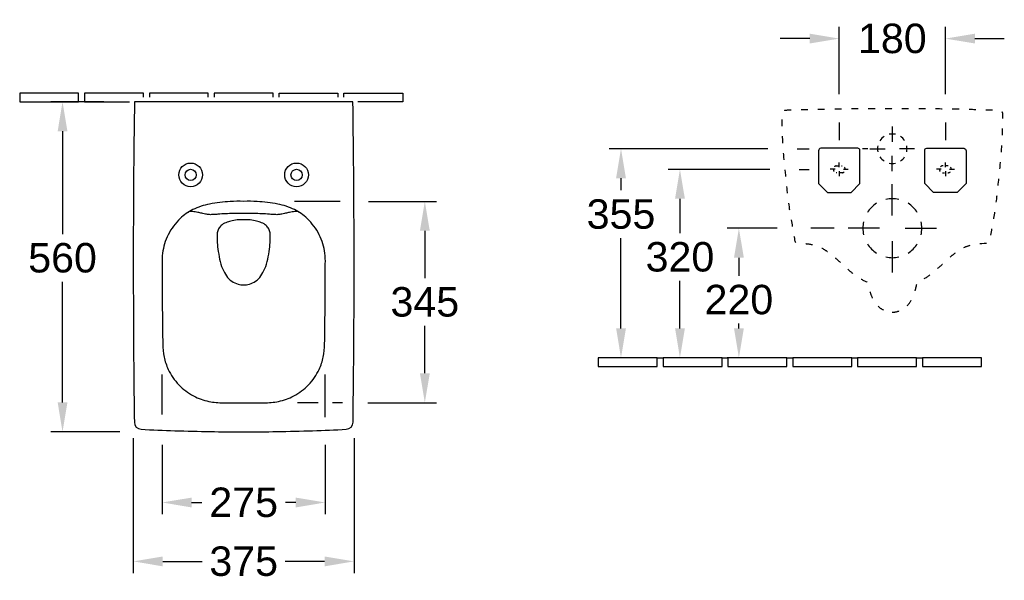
# Model space of a CAD drawing. Extents: x 1108 to 4137, y -999 to 2421.
# Tile 2 of 5: x 1108 to 2779, y 526 to 1478. Entities that reach past the tile are written whole.
import ezdxf

# ---------------------------------------------------------------- set-up
doc = ezdxf.new("R2010")
doc.units = 0
doc.linetypes.add('ACAD_ISO03W100', pattern=[30, 12, -18])
doc.layers.get('Defpoints').update_dxf_attribs({"linetype": 'CONTINUOUS'})
for name, color, linetype in [('DRAUF', 2, 'CONTINUOUS'), ('DRAUF_Befestigung', 7, 'CONTINUOUS'), ('DRAUF_Bemassung', 7, 'CONTINUOUS'), ('DRAUF_Fliesen', 2, 'CONTINUOUS'), ('INST', 4, 'CONTINUOUS'), ('INST_Abfluss', 7, 'CONTINUOUS'), ('INST_Befestigung', 7, 'CONTINUOUS'), ('INST_Bemassung', 7, 'CONTINUOUS'), ('INST_Fliesen', 2, 'CONTINUOUS')]:
    doc.layers.add(name, color=color, linetype=linetype)
doc.styles.get("Standard").update_dxf_attribs({"font": 'arial.ttf'})
doc.dimstyles.get("Standard").update_dxf_attribs({"dimscale": 0, "dimtxt": 50, "dimasz": 50, "dimexe": 20, "dimexo": 25, "dimgap": 15, "dimtad": 0, "dimtih": 1, "dimtoh": 1, "dimdec": 0, "dimzin": 1, "dimdsep": 46, "dimtxsty": 'Standard', "dimcen": 3, "dimclrd": 256, "dimclre": 256, "dimclrt": 256, "dimadec": 0, "dimazin": 0, "dimtfac": 1, "dimtdec": 0, "dimtofl": 0, "dimtmove": 0, "dimatfit": 3, "dimfxl": 0, "dimtolj": 1, "dimtzin": 0, "dimlwd": -1, "dimlwe": -1, "dimarcsym": 0})

# ---------------------------------------------------------------- blocks, each defined once
blk = doc.blocks.new('*D1')
at = {"layer": 'Defpoints', "color": 0}
for p in [(1300.9, 792.7), (1675.5, 792.7), (1675.5, 558.6)]:
    blk.add_point(p, dxfattribs=at)
at = {"layer": 'DRAUF_Bemassung'}
for p, q in [((1300.9, 767.7), (1300.9, 538.6)), ((1675.5, 767.7), (1675.5, 538.6)), ((1350.9, 558.6), (1417.8, 558.6)), ((1625.5, 558.6), (1558.6, 558.6))]:
    blk.add_line(p, q, dxfattribs=at)
for points in [[(1350.9, 566.9), (1350.9, 550.2), (1300.9, 558.6)], [(1625.5, 566.9), (1625.5, 550.2), (1675.5, 558.6)]]:
    blk.add_solid(points, dxfattribs=at)
at = {"layer": 'DRAUF_Bemassung', "insert": (1488.2, 558.6), "char_height": 50, "attachment_point": 5}
blk.add_mtext('\\A1;375', dxfattribs=at)
blk = doc.blocks.new('*D2')
at = {"layer": 'Defpoints', "color": 0}
for p in [(1276, 1338.8), (1180.9, 778.6), (1303.3, 778.6)]:
    blk.add_point(p, dxfattribs=at)
at = {"layer": 'DRAUF_Bemassung'}
for p, q in [((1251, 1338.8), (1160.9, 1338.8)), ((1180.9, 1288.8), (1180.9, 1114.3)), ((1180.9, 828.6), (1180.9, 1033.3)), ((1278.3, 778.6), (1160.9, 778.6))]:
    blk.add_line(p, q, dxfattribs=at)
for points in [[(1172.6, 1288.8), (1189.2, 1288.8), (1180.9, 1338.8)], [(1172.6, 828.6), (1189.2, 828.6), (1180.9, 778.6)]]:
    blk.add_solid(points, dxfattribs=at)
at = {"layer": 'DRAUF_Bemassung', "insert": (1180.9, 1073.8), "char_height": 50, "attachment_point": 5}
blk.add_mtext('\\A1;560', dxfattribs=at)
blk = doc.blocks.new('*D30')
at = {"layer": 'Defpoints', "color": 0}
for p in [(2402.5, 1259.2), (2128.3, 904.2), (2428.4, 904.2, 0)]:
    blk.add_point(p, dxfattribs=at)
at = {"layer": 'INST_Bemassung'}
for p, q in [((2377.5, 1259.2), (2108.3, 1259.2)), ((2128.3, 1209.2), (2128.3, 1188.6)), ((2128.3, 954.2), (2128.3, 1107.5))]:
    blk.add_line(p, q, dxfattribs=at)
for points in [[(2120, 1209.2), (2136.7, 1209.2), (2128.3, 1259.2)], [(2120, 954.2), (2136.7, 954.2), (2128.3, 904.2)]]:
    blk.add_solid(points, dxfattribs=at)
at = {"layer": 'INST_Bemassung', "insert": (2128.3, 1148), "char_height": 50, "attachment_point": 5}
blk.add_mtext('\\A1;355', dxfattribs=at)
blk = doc.blocks.new('*D31')
at = {"layer": 'Defpoints', "color": 0}
for p in [(2418.3, 1124.2), (2328.3, 904.2), (2409.7, 904.2)]:
    blk.add_point(p, dxfattribs=at)
at = {"layer": 'INST_Bemassung'}
for p, q in [((2393.3, 1124.2), (2308.3, 1124.2)), ((2328.3, 1074.2), (2328.3, 1043.3)), ((2328.3, 954.2), (2328.3, 962.3)), ((2384.7, 904.2), (2308.3, 904.2))]:
    blk.add_line(p, q, dxfattribs=at)
for points in [[(2320, 1074.2), (2336.7, 1074.2), (2328.3, 1124.2)], [(2320, 954.2), (2336.7, 954.2), (2328.3, 904.2)]]:
    blk.add_solid(points, dxfattribs=at)
at = {"layer": 'INST_Bemassung', "insert": (2328.3, 1002.8), "char_height": 50, "attachment_point": 5}
blk.add_mtext('\\A1;220', dxfattribs=at)
blk = doc.blocks.new('*D32')
at = {"layer": 'Defpoints', "color": 0}
for p in [(2405.8, 1224.2, 0), (2228.3, 904.2), (2299.7, 904.2)]:
    blk.add_point(p, dxfattribs=at)
at = {"layer": 'INST_Bemassung'}
for p, q in [((2380.8, 1224.2), (2208.3, 1224.2)), ((2228.3, 1174.2), (2228.3, 1115.9)), ((2228.3, 954.2), (2228.3, 1034.8)), ((2274.7, 904.2), (2208.3, 904.2))]:
    blk.add_line(p, q, dxfattribs=at)
for points in [[(2220, 1174.2), (2236.7, 1174.2), (2228.3, 1224.2)], [(2220, 954.2), (2236.7, 954.2), (2228.3, 904.2)]]:
    blk.add_solid(points, dxfattribs=at)
at = {"layer": 'INST_Bemassung', "insert": (2228.3, 1075.4), "char_height": 50, "attachment_point": 5}
blk.add_mtext('\\A1;320', dxfattribs=at)
blk = doc.blocks.new('*D35')
at = {"layer": 'Defpoints', "color": 0}
for p in [(2678.6, 1446.2), (2498.6, 1326.8, 0), (2678.6, 1326.8, 0)]:
    blk.add_point(p, dxfattribs=at)
at = {"layer": 'INST_Bemassung'}
for p, q in [((2498.6, 1351.8), (2498.6, 1466.2)), ((2678.6, 1351.8), (2678.6, 1466.2)), ((2448.6, 1446.2), (2398.6, 1446.2)), ((2728.6, 1446.2), (2778.6, 1446.2))]:
    blk.add_line(p, q, dxfattribs=at)
for points in [[(2448.6, 1454.5), (2448.6, 1437.9), (2498.6, 1446.2)], [(2728.6, 1454.5), (2728.6, 1437.9), (2678.6, 1446.2)]]:
    blk.add_solid(points, dxfattribs=at)
at = {"layer": 'INST_Bemassung', "insert": (2588.6, 1446.2), "char_height": 50, "attachment_point": 5}
blk.add_mtext('\\A1;180', dxfattribs=at)
blk = doc.blocks.new('*D38')
at = {"layer": 'Defpoints', "color": 0}
for p in [(1349.9, 781.3), (1626.5, 781.3), (1626.5, 658.6)]:
    blk.add_point(p, dxfattribs=at)
at = {"layer": 'DRAUF_Bemassung'}
for p, q in [((1349.9, 756.3), (1349.9, 638.6)), ((1626.5, 756.3), (1626.5, 638.6)), ((1399.9, 658.6), (1417.4, 658.6)), ((1576.5, 658.6), (1559.1, 658.6))]:
    blk.add_line(p, q, dxfattribs=at)
for points in [[(1399.9, 666.9), (1399.9, 650.2), (1349.9, 658.6)], [(1576.5, 666.9), (1576.5, 650.2), (1626.5, 658.6)]]:
    blk.add_solid(points, dxfattribs=at)
at = {"layer": 'DRAUF_Bemassung', "insert": (1488.2, 658.6), "char_height": 50, "attachment_point": 5}
blk.add_mtext('\\A1;275', dxfattribs=at)
blk = doc.blocks.new('*D39')
at = {"layer": 'Defpoints', "color": 0}
for p in [(1675.2, 1169.9), (1674.1, 827.9), (1795.5, 827.9)]:
    blk.add_point(p, dxfattribs=at)
at = {"layer": 'DRAUF_Bemassung'}
for p, q in [((1700.2, 1169.9), (1815.5, 1169.9)), ((1795.5, 1119.9), (1795.5, 1039.4)), ((1795.5, 877.9), (1795.5, 958.4)), ((1699.1, 827.9), (1815.5, 827.9))]:
    blk.add_line(p, q, dxfattribs=at)
for points in [[(1787.2, 1119.9), (1803.9, 1119.9), (1795.5, 1169.9)], [(1787.2, 877.9), (1803.9, 877.9), (1795.5, 827.9)]]:
    blk.add_solid(points, dxfattribs=at)
at = {"layer": 'DRAUF_Bemassung', "insert": (1795.5, 998.9), "char_height": 50, "attachment_point": 5}
blk.add_mtext('\\A1;345', dxfattribs=at)

msp = doc.modelspace()

# ---------------------------------------------------------------- linework, layer by layer
at = {"layer": 'DRAUF', "color": 6, "flags": 128}
msp.add_lwpolyline([(1488.2, 778.6, 0.003837), (1544.8, 779, 0.004479), (1605.1, 780.5, 0.003858), (1662.3, 782.9, 0.396004), (1673.7, 794.7, 0.000843), (1674.6, 874.1, 0.001569), (1675.4, 980.8, 0.001651), (1675.4, 1121.8, 0.002813), (1673.7, 1324.6), (1673.5, 1338.8), (1488.2, 1338.8), (1302.9, 1338.8), (1302.7, 1324.6, 0.002813), (1301, 1121.8, 0.001651), (1301.1, 980.8, 0.001569), (1301.8, 874.1, 0.000843), (1302.7, 794.7, 0.396004), (1314.1, 782.9, 0.003858), (1371.4, 780.5, 0.004479), (1431.6, 779, 0.003837)], format="xyb", close=True, dxfattribs=at)
at = {"layer": 'DRAUF', "color": 5, "flags": 128}
msp.add_lwpolyline([(1488.2, 827.9, 0.002283), (1522.5, 828, 0.054998), (1547.3, 830.2, 0.070444), (1573.2, 839.5, 0.080284), (1598.3, 858.4, 0.081338), (1616.2, 884.6, 0.056663), (1623.3, 905.6, 0.053698), (1625.5, 927.9, 0.00099), (1626.2, 977.9, 0.002601), (1626.7, 1063.7, 0.036733), (1625.9, 1081.7, 0.08846), (1616.4, 1113.2, 0.083715), (1595.9, 1140.9, 0.074257), (1574.4, 1155.8, 0.061594), (1546, 1165.3, 0.040221), (1511, 1169.5, 0.018773), (1488.2, 1169.9), (1488.2, 1169.9), (1488.2, 1169.9, 0.018773), (1465.4, 1169.5, 0.040221), (1430.4, 1165.3, 0.061594), (1402, 1155.8, 0.074257), (1380.5, 1140.9, 0.083715), (1360.1, 1113.2, 0.08846), (1350.6, 1081.7, 0.036733), (1349.8, 1063.7, 0.002601), (1350.2, 977.9, 0.00099), (1350.9, 927.9, 0.053698), (1353.2, 905.6, 0.056663), (1360.2, 884.6, 0.081338), (1378.2, 858.4, 0.080284), (1403.2, 839.5, 0.070444), (1429.2, 830.2, 0.054998), (1453.9, 828, 0.002283)], format="xyb", close=True, dxfattribs=at)
at = {"layer": 'DRAUF', "color": 2, "flags": 128}
msp.add_lwpolyline([(1582.6, 1151.2, 0.054323), (1580, 1152.5, 0.029105), (1579.1, 1152.8, 0.090984), (1577.8, 1152.9, 0.016144), (1572.7, 1152.3, 0.015734), (1564, 1150.8, 0.006887), (1557.5, 1149.3, 0.003228), (1553, 1148.3, -0.048958), (1549.3, 1147.6, -0.009299), (1546.2, 1147.3, -0.020528), (1542.9, 1147.3, -0.000749), (1539.1, 1147.4, -0.015184), (1535.9, 1147.6, 0.004957), (1528.6, 1148.2, 0.008548), (1515.6, 1148.9, 0.006171), (1503, 1149.3, 0.003693), (1488.2, 1149.4), (1488.2, 1149.4), (1488.2, 1149.4, 0.003693), (1473.5, 1149.3, 0.006171), (1460.8, 1148.9, 0.008548), (1447.8, 1148.2, 0.004957), (1440.6, 1147.6, -0.015184), (1437.3, 1147.4, -0.000749), (1433.5, 1147.3, -0.020528), (1430.2, 1147.3, -0.009299), (1427.1, 1147.6, -0.048958), (1423.5, 1148.3, 0.003228), (1418.9, 1149.3, 0.006887), (1412.4, 1150.8, 0.015734), (1403.7, 1152.3, 0.016144), (1398.6, 1152.9, 0.090984), (1397.3, 1152.8, 0.029105), (1396.4, 1152.5, 0.054323), (1393.8, 1151.2)], format="xyb", dxfattribs=at)
at = {"layer": 'DRAUF', "color": 7, "flags": 128}
msp.add_lwpolyline([(1488.2, 1028, 0.072559), (1497.8, 1029.2, 0.085165), (1508.5, 1034.3, 0.093719), (1517.3, 1043.3, 0.043053), (1524.1, 1055.6, 0.056452), (1529.1, 1071.6, 0.012734), (1531.9, 1088.8, 0.032079), (1533, 1103.7, -0.007917), (1533.2, 1111, 0.020497), (1533.2, 1114.6, 0.044255), (1532.7, 1118.2, 0.089296), (1530, 1124.7, 0.09621), (1524.7, 1130.2, 0.073162), (1516.4, 1134.4, 0.024605), (1507.6, 1136.9, 0.041171), (1496.4, 1138.5, 0.022877), (1488.2, 1138.7), (1488.2, 1138.7), (1488.2, 1138.7, 0.022877), (1480, 1138.5, 0.041171), (1468.8, 1136.9, 0.024605), (1460, 1134.4, 0.073162), (1451.7, 1130.2, 0.09621), (1446.4, 1124.7, 0.089296), (1443.7, 1118.2, 0.044255), (1443.2, 1114.6, 0.020497), (1443.2, 1111, -0.007917), (1443.4, 1103.7, 0.032079), (1444.5, 1088.8, 0.012734), (1447.4, 1071.6, 0.056452), (1452.3, 1055.6, 0.043053), (1459.1, 1043.3, 0.093719), (1467.9, 1034.3, 0.085165), (1478.7, 1029.2, 0.072559)], format="xyb", close=True, dxfattribs=at)
at = {"layer": 'DRAUF_Befestigung', "color": 7, "linetype": 'Continuous'}
for centre in [(1398.2, 1214.8), (1577.9, 1214.8)]:
    msp.add_circle(centre, 20.1, dxfattribs=at)
at = {"layer": 'DRAUF_Befestigung', "color": 1, "linetype": 'Continuous'}
for centre in [(1398.2, 1214.8), (1577.9, 1214.8)]:
    msp.add_circle(centre, 9.47, dxfattribs=at)
at = {"layer": 'DRAUF_Bemassung', "flags": 128}
for points in [[(1652, 1169.9), (1574.4, 1169.9)], [(1349.9, 807.8), (1349.9, 876.1)], [(1626.5, 803.2), (1626.5, 876.1)], [(1614.5, 827.9), (1579.7, 827.9)], [(1656, 827.9), (1638.6, 827.9)]]:
    msp.add_lwpolyline(points, dxfattribs=at)
at = {"layer": 'DRAUF_Fliesen'}
msp.add_line((1218.2, 1338.8), (1208.2, 1338.8), dxfattribs=at)
msp.add_lwpolyline([(1108.2, 1338.8), (1208.2, 1338.8), (1208.2, 1353.8), (1108.2, 1353.8)], close=True, dxfattribs=at)
for points in [[(1318.2, 1346.8), (1318.2, 1353.8), (1218.2, 1353.8), (1218.2, 1338.8), (1294.7, 1338.8)], [(1428.2, 1346.8), (1428.2, 1353.8), (1328.2, 1353.8), (1328.2, 1346.8)], [(1538.2, 1346.8), (1538.2, 1353.8), (1438.2, 1353.8), (1438.2, 1346.8)], [(1548.2, 1346.8), (1548.2, 1353.8), (1648.2, 1353.8), (1648.2, 1346.8)], [(1658.2, 1346.8), (1658.2, 1353.8), (1758.2, 1353.8), (1758.2, 1338.8), (1681.7, 1338.8)]]:
    msp.add_lwpolyline(points, dxfattribs=at)
at = {"layer": 'INST', "color": 4, "linetype": 'ACAD_ISO03W100', "ltscale": 0.95, "flags": 128}
msp.add_lwpolyline([(2588.6, 981.5, 0.090148), (2601.1, 984.3, 0.08527), (2612.4, 991.3, 0.093286), (2622.7, 1006, 0.038144), (2627.9, 1020.3, 0.018929), (2630.3, 1030.4), (2630.7, 1032.4, 0.052129), (2651.2, 1044.2, 0.026513), (2664.6, 1055, 0.004352), (2675.3, 1064.8, -0.004214), (2685.6, 1074.2, -0.021893), (2695.2, 1082.1, -0.030419), (2705.9, 1089.2, -0.057039), (2719.8, 1095.2, -0.056437), (2735.1, 1098), (2740.7, 1098.4), (2744.5, 1098.7), (2746.9, 1098.9, 0.439155), (2754.2, 1102.9), (2754.4, 1103.9, -0.002298), (2762.3, 1150, 0.015784), (2769.1, 1205.8, 0.014123), (2775.1, 1275.4, 0.016178), (2775.9, 1318.2, 0.34598), (2772.7, 1323.5, 0.082327), (2768.1, 1324.4, 0.000657), (2745.9, 1325, 0.002199), (2702.8, 1326.1, 0.002361), (2641.6, 1327, 0.002626), (2588.6, 1327.2), (2588.6, 1327.2), (2588.6, 1327.2, 0.002626), (2535.7, 1327, 0.002361), (2474.5, 1326.1, 0.002199), (2431.3, 1325, 0.000657), (2409.1, 1324.4, 0.082327), (2404.5, 1323.5, 0.34598), (2401.3, 1318.2, 0.016178), (2402.1, 1275.4, 0.014123), (2408.1, 1205.8, 0.015784), (2414.9, 1150, -0.002298), (2422.9, 1103.9), (2423.1, 1102.9, 0.439155), (2430.4, 1098.9), (2432.7, 1098.7), (2436.5, 1098.4), (2442.2, 1098, -0.056437), (2457.4, 1095.2, -0.057039), (2471.3, 1089.2, -0.030419), (2482.1, 1082.1, -0.021893), (2491.7, 1074.2, -0.004214), (2501.9, 1064.8, 0.004352), (2512.6, 1055, 0.026513), (2526.1, 1044.2, 0.052129), (2546.6, 1032.4), (2547, 1030.4, 0.018929), (2549.4, 1020.3, 0.038144), (2554.6, 1006, 0.093286), (2564.9, 991.3, 0.08527), (2576.2, 984.3, 0.090148), (2588.6, 981.5)], format="xyb", dxfattribs=at)
at = {"layer": 'INST_Abfluss', "color": 1}
for p, q in [((2588.6, 1297.1), (2588.6, 1271.2)), ((2550.7, 1259.2), (2576.6, 1259.2)), ((2626.5, 1259.2), (2600.6, 1259.2)), ((2588.6, 1221.3), (2588.6, 1247.2)), ((2588.6, 1145.9), (2588.6, 1199.1)), ((2566.9, 1124.2), (2513.7, 1124.2)), ((2610.2, 1124.2), (2663.4, 1124.2)), ((2588.6, 1102.5), (2588.6, 1049.3))]:
    msp.add_line(p, q, dxfattribs=at)
at = {"layer": 'INST_Abfluss', "color": 2}
for start, end in [(123.1739, 146.8261), (78.1739, 101.8261), (33.1739, 56.8261), (168.1739, 191.8261), (348.1739, 11.8261), (213.1739, 236.8261), (303.1739, 326.8261), (258.1739, 281.8261)]:
    msp.add_arc((2588.6, 1259.2), 25, start, end, dxfattribs=at)
at = {"layer": 'INST_Abfluss', "color": 3}
for start, end in [(77.1777, 102.8223), (122.1777, 147.8223), (32.1777, 57.8223), (167.1777, 192.8223), (347.1777, 12.8223), (212.1777, 237.8223), (302.1777, 327.8223), (257.1777, 282.8223)]:
    msp.add_arc((2588.6, 1124.2), 50, start, end, dxfattribs=at)
at = {"layer": 'INST_Befestigung', "color": 1, "linetype": 'Continuous'}
for p, q in [((2491.4, 1224.3, 0), (2483.3, 1224.3, 0)), ((2498.6, 1227.7, 0), (2498.6, 1235.8, 0)), ((2498.6, 1221, 0), (2498.6, 1212.9, 0)), ((2505.7, 1224.3, 0), (2513.8, 1224.3, 0)), ((2671.4, 1224.3, 0), (2663.3, 1224.3, 0)), ((2678.6, 1227.7, 0), (2678.6, 1235.8, 0)), ((2678.6, 1221, 0), (2678.6, 1212.9, 0)), ((2685.7, 1224.3, 0), (2693.8, 1224.3, 0))]:
    msp.add_line(p, q, dxfattribs=at)
at = {"layer": 'INST_Befestigung', "color": 7, "linetype": 'Continuous', "elevation": 0}
for points in [[(2498.5, 1259.9), (2467.4, 1259.9, 0.433639), (2463.6, 1255.8), (2463.6, 1199.9), (2478.6, 1184.9), (2518.6, 1184.9), (2533.6, 1199.9), (2533.6, 1256.5, 0.418723), (2530.1, 1259.9), (2498.6, 1259.9)], [(2678.6, 1259.9), (2709.8, 1259.9, -0.433639), (2713.6, 1255.8), (2713.6, 1199.9), (2698.6, 1184.9), (2658.6, 1184.9), (2643.6, 1199.9), (2643.6, 1256.5, -0.418723), (2647, 1259.9), (2678.6, 1259.9)]]:
    msp.add_lwpolyline(points, format="xyb", dxfattribs=at)
at = {"layer": 'INST_Befestigung', "color": 7, "linetype": 'ACAD_ISO03W100', "ltscale": 0.3, "elevation": 0}
for points in [[(2493.6, 1230.3), (2503.6, 1230.3, -0.833333), (2503.6, 1218.3), (2493.6, 1218.3, -0.833333), (2493.6, 1230.3)], [(2683.6, 1230.3), (2673.6, 1230.3, 0.833333), (2673.6, 1218.3), (2683.6, 1218.3, 0.833333), (2683.6, 1230.3)]]:
    msp.add_lwpolyline(points, format="xyb", dxfattribs=at)
at = {"layer": 'INST_Bemassung'}
for p, q in [((2498.6, 1303.8, 0), (2498.6, 1273.9, 0)), ((2678.6, 1303.7, 0), (2678.6, 1273.9, 0)), ((2426.9, 1259.2), (2447.6, 1259.2)), ((2546.9, 1259.2), (2538.2, 1259.2)), ((2430.8, 1224.2, 0), (2447.6, 1224.2, 0)), ((2490, 1124.2), (2450.6, 1124.2))]:
    msp.add_line(p, q, dxfattribs=at)
at = {"layer": 'INST_Fliesen'}
for p, q in [((2189.7, 904.2), (2199.7, 904.2)), ((2299.7, 904.2), (2309.7, 904.2)), ((2409.7, 904.2), (2419.7, 904.2)), ((2519.7, 904.2), (2529.7, 904.2)), ((2629.7, 904.2), (2639.7, 904.2))]:
    msp.add_line(p, q, dxfattribs=at)
for points in [[(2089.7, 889.2), (2189.7, 889.2), (2189.7, 904.2), (2089.7, 904.2)], [(2199.7, 889.2), (2299.7, 889.2), (2299.7, 904.2), (2199.7, 904.2)], [(2309.7, 889.2), (2409.7, 889.2), (2409.7, 904.2), (2309.7, 904.2)], [(2419.7, 889.2), (2519.7, 889.2), (2519.7, 904.2), (2419.7, 904.2)], [(2529.7, 889.2), (2629.7, 889.2), (2629.7, 904.2), (2529.7, 904.2)], [(2639.7, 889.2), (2739.7, 889.2), (2739.7, 904.2), (2639.7, 904.2)]]:
    msp.add_lwpolyline(points, close=True, dxfattribs=at)

# ---------------------------------------------------------------- dimensions: what is measured, and where the dimension line sits
at = {"layer": 'DRAUF_Bemassung'}
dim = msp.add_linear_dim(base=(1180.9, 778.6), p1=(1276, 1338.8), p2=(1303.3, 778.6), angle=90, dimstyle='Standard', override={"dimscale": 1, "dimtxt": 50, "dimtmove": 0}, dxfattribs=at)
dim.commit()
dim.dimension.update_dxf_attribs({"geometry": '*D2', "text_midpoint": (1180.9, 1073.8), "dimtype": 160})
dim = msp.add_linear_dim(base=(1795.5, 827.9), p1=(1675.2, 1169.9), p2=(1674.1, 827.9), angle=90, text='345', dimstyle='Standard', override={"dimscale": 1, "dimtxt": 50, "dimtmove": 0}, dxfattribs=at)
dim.commit()
dim.dimension.update_dxf_attribs({"geometry": '*D39', "text_midpoint": (1795.5, 998.9), "dimtype": 160})
dim = msp.add_linear_dim(base=(1675.5, 558.6), p1=(1300.9, 792.7), p2=(1675.5, 792.7), dimstyle='Standard', override={"dimscale": 1, "dimtxt": 50, "dimtmove": 0}, dxfattribs=at)
dim.commit()
dim.dimension.update_dxf_attribs({"geometry": '*D1', "text_midpoint": (1488.2, 558.6), "dimtype": 160})
dim = msp.add_linear_dim(base=(1626.5, 658.6), p1=(1349.9, 781.3), p2=(1626.5, 781.3), text='275', dimstyle='Standard', override={"dimscale": 1, "dimtxt": 50, "dimtmove": 0}, dxfattribs=at)
dim.commit()
dim.dimension.update_dxf_attribs({"geometry": '*D38', "text_midpoint": (1488.2, 658.6), "dimtype": 160})
at = {"layer": 'INST_Bemassung'}
dim = msp.add_linear_dim(base=(2678.6, 1446.2), p1=(2498.6, 1326.8, 0), p2=(2678.6, 1326.8, 0), dimstyle='Standard', override={"dimscale": 1, "dimtxt": 50, "dimtmove": 0}, dxfattribs=at)
dim.commit()
dim.dimension.update_dxf_attribs({"geometry": '*D35', "text_midpoint": (2588.6, 1446.2), "dimtype": 160})
for base, p1, p2, override, picture, middle in [((2128.3, 904.2, 0), (2402.5, 1259.2, 0), (2428.4, 904.2), {"dimscale": 1, "dimtxt": 50, "dimse2": 1, "dimtmove": 0}, '*D30', (2128.3, 1148, 0)), ((2228.3, 904.2), (2405.8, 1224.2, 0), (2299.7, 904.2), {"dimscale": 1, "dimtxt": 50, "dimtmove": 0}, '*D32', (2228.3, 1075.4)), ((2328.3, 904.2), (2418.3, 1124.2), (2409.7, 904.2), {"dimscale": 1, "dimtxt": 50, "dimtmove": 0}, '*D31', (2328.3, 1002.8))]:
    dim = msp.add_linear_dim(base=base, p1=p1, p2=p2, angle=90, dimstyle='Standard', override=override, dxfattribs=at)
    dim.commit()
    dim.dimension.update_dxf_attribs({"geometry": picture, "text_midpoint": middle, "dimtype": 160})

doc.saveas('drawing.dxf')
